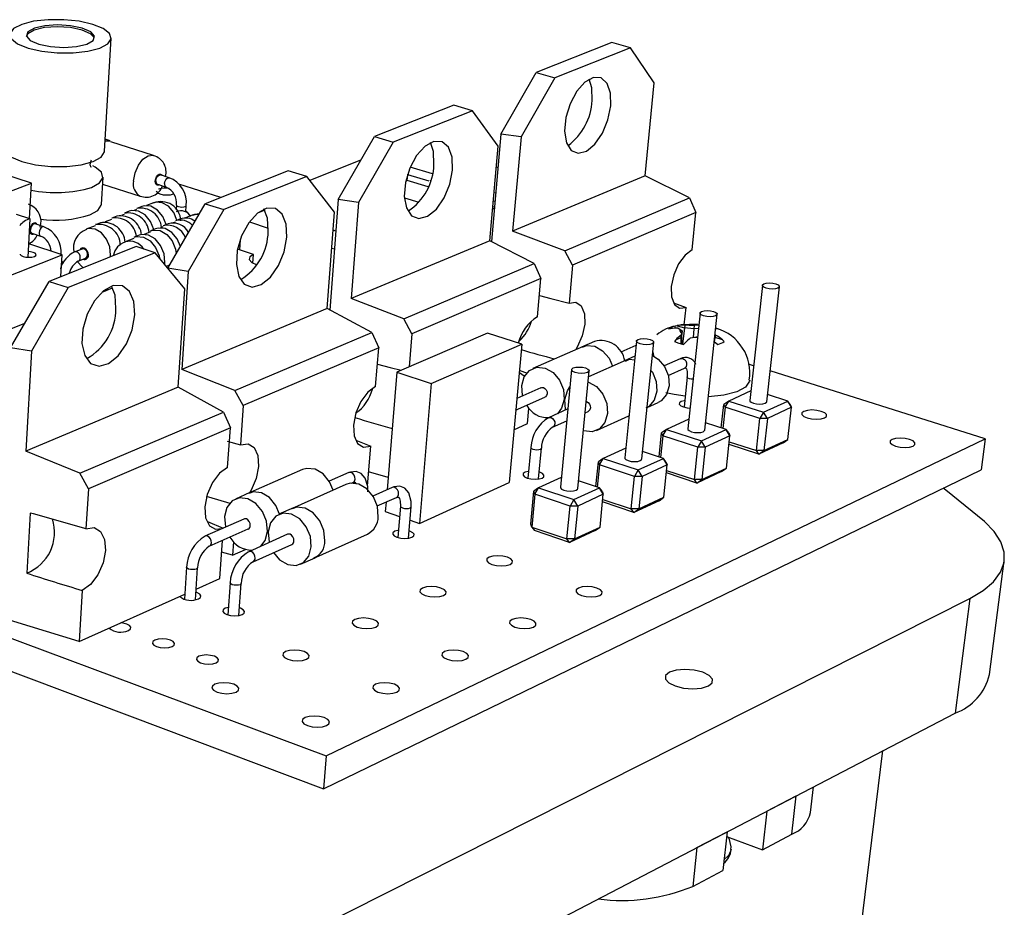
# Model space of a CAD drawing. Extents: x 0 to 195, y 0 to 150.
# Tile 6 of 6: x 159 to 191, y 119 to 148. Entities that reach past the tile are written whole.
import ezdxf

# ---------------------------------------------------------------- set-up
doc = ezdxf.new("R2010")
doc.units = 0
doc.layers.get('0').update_dxf_attribs({"linetype": 'CONTINUOUS'})

msp = doc.modelspace()

# ---------------------------------------------------------------- linework, layer by layer
at = {"color": 7, "linetype": 'CONTINUOUS'}
for p, q in [((161.408, 143.614), (161.631, 147.347)), ((178.133, 147.2), (175.639, 146.212)), ((178.745, 147.025), (178.133, 147.2)), ((178.745, 147.025), (176.253, 146.033)), ((179.533, 145.873), (178.745, 147.025)), ((174.476, 144.185), (175.639, 146.212)), ((175.639, 146.212), (176.253, 146.033)), ((176.253, 146.033), (175.142, 144.096)), ((179.227, 142.806), (179.533, 145.873)), ((172.921, 145.135), (170.309, 144.101)), ((173.537, 144.952), (172.921, 145.135)), ((173.537, 144.952), (170.926, 143.913)), ((174.383, 143.789), (173.537, 144.952)), ((174.476, 144.185), (174.161, 140.639)), ((175.142, 144.096), (174.476, 144.185)), ((161.599, 143.961), (161.432, 144.013)), ((163.026, 143.48), (161.614, 143.923)), ((169.114, 142.024), (170.309, 144.101)), ((170.926, 143.913), (169.785, 141.929)), ((170.309, 144.101), (170.926, 143.913)), ((175.142, 144.096), (174.86, 140.982)), ((174.106, 140.667), (174.383, 143.789)), ((169.848, 143.319), (168.179, 142.653)), ((169.857, 143.316), (169.848, 143.319)), ((158.999, 142.567), (157.99, 142.891)), ((163.538, 142.744), (163.251, 142.834)), ((167.461, 142.973), (164.722, 141.888)), ((168.08, 142.78), (167.461, 142.973)), ((171.405, 142.841), (171.389, 142.835)), ((171.389, 142.655), (171.405, 142.841)), ((172.106, 142.625), (171.405, 142.841)), ((172.219, 142.872), (171.486, 143.097)), ((174.322, 143.102), (174.378, 143.078)), ((149.02, 138.735), (158.999, 142.567)), ((158.936, 141.395), (158.999, 142.567)), ((161.304, 141.862), (161.358, 142.767)), ((161.344, 142.529), (162.583, 142.134)), ((163.15, 142.528), (163.437, 142.437)), ((165.238, 142.092), (163.858, 142.528)), ((168.08, 142.78), (165.343, 141.691)), ((168.99, 141.607), (168.08, 142.78)), ((171.389, 142.655), (171.337, 142.634)), ((172.078, 142.443), (171.389, 142.655)), ((172.156, 142.647), (172.146, 142.643)), ((179.227, 142.806), (174.86, 140.982)), ((180.691, 142.08), (179.227, 142.806)), ((174.247, 142.25), (174.249, 142.251)), ((174.303, 142.235), (174.249, 142.251)), ((163.022, 141.915), (162.796, 141.826)), ((163.495, 139.762), (164.722, 141.888)), ((164.722, 141.888), (165.343, 141.691)), ((169.114, 142.024), (168.833, 138.381)), ((169.785, 141.929), (169.114, 142.024)), ((169.785, 141.929), (169.535, 138.757)), ((171.293, 142.079), (171.767, 141.933)), ((174.278, 141.959), (174.222, 141.976)), ((176.58, 140.337), (180.691, 142.08)), ((180.691, 142.08), (180.906, 141.596)), ((158.951, 141.391), (158.507, 141.535)), ((162.052, 141.533), (161.977, 141.504)), ((162.225, 141.636), (162.061, 141.572)), ((162.461, 141.694), (162.387, 141.665)), ((162.634, 141.797), (162.47, 141.733)), ((163.785, 141.838), (163.775, 141.687)), ((164.089, 141.608), (164.103, 141.824)), ((165.343, 141.691), (164.17, 139.657)), ((166.689, 141.671), (166.455, 141.577)), ((168.745, 138.427), (168.99, 141.607)), ((174.199, 141.718), (174.259, 141.743)), ((174.261, 141.772), (174.206, 141.789)), ((180.906, 141.596), (176.841, 139.862)), ((180.778, 140.362), (180.906, 141.596)), ((158.886, 140.124), (158.955, 141.384)), ((159.406, 141.129), (159.119, 141.223)), ((159.285, 141.114), (159.31, 141.225)), ((161.271, 141.261), (161.105, 141.196)), ((161.641, 141.372), (161.433, 141.29)), ((161.815, 141.475), (161.651, 141.411)), ((163.502, 141.225), (163.339, 141.16)), ((163.738, 141.284), (163.666, 141.255)), ((163.911, 141.387), (163.747, 141.322)), ((164.299, 141.506), (164.074, 141.417)), ((166.182, 141.285), (166.807, 141.086)), ((159.014, 140.913), (159.302, 140.819)), ((161.096, 141.158), (160.806, 141.044)), ((162.919, 140.958), (162.712, 140.876)), ((163.093, 141.062), (162.929, 140.997)), ((163.33, 141.121), (163.256, 141.092)), ((169.034, 140.984), (168.944, 141.012)), ((176.58, 140.337), (174.86, 140.982)), ((160.01, 140.204), (158.91, 140.565)), ((162.375, 140.742), (162.085, 140.627)), ((162.549, 140.846), (162.384, 140.781)), ((165.88, 140.699), (165.857, 140.366)), ((174.106, 140.667), (169.535, 138.757)), ((175.577, 139.912), (174.106, 140.667)), ((162.453, 140.471), (159.58, 139.327)), ((163.078, 140.269), (160.206, 139.12)), ((160.668, 140.393), (160.427, 140.297)), ((163.078, 140.269), (162.453, 140.471)), ((164.053, 139.085), (163.078, 140.269)), ((166.322, 140.217), (165.794, 140.386)), ((168.899, 140.422), (168.988, 140.394)), ((176.841, 139.862), (176.58, 140.337)), ((150.079, 136.278), (160.01, 140.204)), ((159.969, 139.482), (160.01, 140.204)), ((160.542, 139.992), (160.783, 140.087)), ((166.302, 139.929), (166.322, 140.217)), ((171.272, 138.088), (175.577, 139.912)), ((175.577, 139.912), (175.797, 139.417)), ((163.443, 139.825), (163.559, 139.872)), ((164.17, 139.657), (163.498, 139.758)), ((164.17, 139.657), (163.955, 136.426)), ((176.841, 139.862), (176.722, 138.611)), ((158.313, 137.138), (159.58, 139.327)), ((159.58, 139.327), (160.206, 139.12)), ((175.797, 139.417), (171.54, 137.602)), ((175.68, 138.161), (175.797, 139.417)), ((160.206, 139.12), (158.997, 137.028)), ((161.326, 138.973), (161.669, 139.111)), ((163.838, 135.839), (164.053, 139.085)), ((183.097, 139.195), (182.681, 135.404)), ((183.237, 135.359), (183.658, 139.152)), ((171.272, 138.088), (169.535, 138.757)), ((180.17, 138.621), (180.581, 138.467)), ((168.745, 138.427), (163.955, 136.426)), ((170.221, 137.643), (168.745, 138.427)), ((180.522, 137.899), (180.581, 138.467)), ((181.04, 138.286), (180.638, 134.467)), ((171.54, 137.602), (171.272, 138.088)), ((181.199, 134.424), (181.606, 138.244)), ((130.525, 137.941), (168.71, 123.687)), ((156.478, 137.021), (158.782, 137.949)), ((165.709, 135.73), (170.221, 137.643)), ((170.221, 137.643), (170.446, 137.136)), ((180.006, 137.758), (180.067, 137.769)), ((180.288, 137.866), (180.222, 137.854)), ((180.234, 137.782), (180.222, 137.854)), ((180.272, 137.864), (180.223, 137.854)), ((180.288, 137.866), (180.526, 137.791)), ((180.315, 137.78), (180.376, 137.746)), ((180.376, 137.746), (180.449, 137.696)), ((180.432, 137.624), (180.449, 137.696)), ((180.449, 137.696), (180.437, 137.583)), ((180.526, 137.791), (180.467, 137.258)), ((180.535, 137.877), (180.526, 137.791)), ((180.84, 137.762), (180.526, 137.791)), ((180.678, 137.88), (180.535, 137.877)), ((180.678, 137.88), (180.852, 137.874)), ((180.84, 137.762), (180.817, 137.481)), ((180.852, 137.874), (180.84, 137.762)), ((180.986, 137.777), (180.84, 137.762)), ((180.997, 137.879), (180.852, 137.874)), ((181.556, 137.778), (181.606, 137.769)), ((181.642, 137.758), (181.558, 137.789)), ((181.606, 137.769), (181.642, 137.758)), ((174.029, 137.617), (171.043, 136.33)), ((171.54, 137.602), (171.448, 136.505)), ((175.162, 137.252), (174.029, 137.617)), ((177.565, 137.349), (177.13, 137.158)), ((178.944, 137.36), (178.557, 133.513)), ((179.123, 133.471), (179.515, 137.319)), ((180.238, 137.397), (180.194, 137.346)), ((180.238, 137.397), (180.408, 137.472)), ((180.437, 137.583), (180.408, 137.472)), ((180.417, 137.559), (180.408, 137.472)), ((180.408, 137.472), (180.411, 137.273)), ((180.432, 137.624), (180.417, 137.559)), ((180.444, 137.265), (180.437, 137.583)), ((180.728, 137.461), (180.859, 137.49)), ((180.859, 137.49), (180.958, 137.506)), ((181.51, 137.34), (181.562, 137.299)), ((181.513, 137.338), (181.541, 137.472)), ((181.541, 137.472), (181.525, 137.486)), ((181.551, 137.559), (181.535, 137.576)), ((181.551, 137.559), (181.541, 137.472)), ((181.782, 137.397), (181.541, 137.472)), ((181.838, 137.346), (181.782, 137.397)), ((158.997, 137.028), (158.313, 137.138)), ((158.997, 137.028), (158.815, 133.73)), ((170.446, 137.136), (165.984, 135.233)), ((170.342, 135.857), (170.446, 137.136)), ((172.18, 135.956), (175.162, 137.252)), ((175.162, 137.252), (174.743, 132.691)), ((177.19, 137.185), (175.527, 136.455)), ((178.928, 137.208), (178.434, 136.99)), ((179.532, 136.836), (179.486, 137.034)), ((180.5, 137.249), (180.549, 137.299)), ((181.562, 137.299), (181.622, 137.249)), ((130.536, 136.952), (168.623, 122.591)), ((178.607, 136.729), (177.364, 136.178)), ((178.893, 136.856), (178.547, 136.702)), ((180.39, 136.777), (179.858, 136.539)), ((165.709, 135.73), (163.955, 136.426)), ((175.083, 136.396), (175.341, 136.295)), ((176.808, 136.416), (176.436, 132.541)), ((177.007, 132.5), (177.384, 136.376)), ((179.993, 136.227), (180.525, 136.465)), ((182.806, 136.544), (182.636, 136.598)), ((190.44, 134.133), (183.35, 136.372)), ((171.043, 136.33), (170.722, 132.455)), ((171.043, 136.33), (172.18, 135.956)), ((180.617, 136.176), (180.512, 135.181)), ((163.838, 135.839), (158.815, 133.73)), ((165.326, 135.019), (163.838, 135.839)), ((165.984, 135.233), (165.709, 135.73)), ((172.18, 135.956), (171.787, 131.349)), ((175.794, 135.822), (174.998, 135.47)), ((182.715, 135.715), (181.985, 135.382)), ((174.962, 135.078), (175.928, 135.507)), ((181.985, 135.382), (181.825, 135.267)), ((181.867, 135.175), (181.985, 135.382)), ((181.985, 135.382), (183.134, 135.013)), ((183.134, 135.013), (183.934, 135.382)), ((183.934, 135.382), (183.264, 135.595)), ((184.059, 135.175), (183.934, 135.382)), ((184.014, 135.267), (183.934, 135.382)), ((165.984, 135.233), (165.892, 133.936)), ((175.352, 134.638), (175.399, 135.14)), ((176.683, 135.12), (176.043, 134.833)), ((177.249, 134.995), (177.354, 135.042)), ((179.295, 135.164), (179.658, 135.328)), ((181.742, 134.497), (181.825, 135.267)), ((181.867, 135.175), (181.792, 134.481)), ((181.867, 135.175), (181.825, 135.267)), ((183.017, 134.806), (181.867, 135.175)), ((184.059, 135.175), (183.26, 134.806)), ((183.939, 134.118), (184.059, 135.175)), ((184.014, 135.267), (184.059, 135.175)), ((160.593, 133.003), (165.326, 135.019)), ((165.326, 135.019), (165.556, 134.498)), ((176.18, 134.515), (176.645, 134.724)), ((177.631, 134.411), (178.695, 134.892)), ((180.671, 134.782), (179.935, 134.446)), ((182.899, 133.746), (183.017, 134.806)), ((183.134, 135.013), (183.017, 134.806)), ((183.26, 134.806), (183.017, 134.806)), ((183.26, 134.806), (183.134, 135.013)), ((183.26, 134.806), (183.142, 133.746)), ((165.556, 134.498), (160.877, 132.492)), ((165.464, 133.194), (165.556, 134.498)), ((174.903, 134.437), (175.352, 134.638)), ((179.935, 134.446), (179.775, 134.33)), ((179.816, 134.237), (179.935, 134.446)), ((179.935, 134.446), (181.088, 134.07)), ((181.088, 134.07), (181.902, 134.446)), ((181.902, 134.446), (181.225, 134.665)), ((182.028, 134.237), (181.902, 134.446)), ((181.985, 134.33), (181.902, 134.446)), ((168.71, 123.687), (190.44, 134.133)), ((169.695, 134.093), (170.182, 133.893)), ((179.694, 133.538), (179.775, 134.33)), ((179.816, 134.237), (179.742, 133.522)), ((179.816, 134.237), (179.775, 134.33)), ((180.969, 133.861), (179.816, 134.237)), ((181.088, 134.07), (180.969, 133.861)), ((181.214, 133.861), (181.088, 134.07)), ((182.028, 134.237), (181.214, 133.861)), ((181.913, 133.172), (182.028, 134.237)), ((181.985, 134.33), (182.028, 134.237)), ((183.142, 133.746), (183.939, 134.118)), ((183.778, 134.004), (183.939, 134.118)), ((190.44, 134.133), (190.31, 133.115)), ((165.454, 134.059), (165.892, 133.936)), ((170.077, 132.589), (170.182, 133.893)), ((175.461, 133.853), (175.366, 132.837)), ((175.715, 132.812), (175.811, 133.829)), ((178.589, 133.831), (177.847, 133.492)), ((180.855, 132.793), (180.969, 133.861)), ((181.214, 133.861), (180.969, 133.861)), ((181.214, 133.861), (181.1, 132.793)), ((182.981, 133.632), (181.997, 133.952)), ((182.006, 134.036), (182.899, 133.746)), ((183.142, 133.746), (182.899, 133.746)), ((182.981, 133.632), (182.899, 133.746)), ((183.778, 134.004), (182.981, 133.632)), ((182.981, 133.632), (183.142, 133.746)), ((160.593, 133.003), (158.815, 133.73)), ((177.847, 133.492), (177.688, 133.377)), ((177.727, 133.282), (177.847, 133.492)), ((177.847, 133.492), (179.003, 133.11)), ((179.003, 133.11), (179.832, 133.492)), ((179.832, 133.492), (179.148, 133.717)), ((179.96, 133.282), (179.832, 133.492)), ((179.918, 133.377), (179.832, 133.492)), ((167.937, 133.124), (166.134, 132.332)), ((168.623, 122.591), (190.31, 133.115)), ((177.607, 132.559), (177.688, 133.377)), ((177.727, 133.282), (177.654, 132.544)), ((177.727, 133.282), (177.688, 133.377)), ((178.882, 132.899), (177.727, 133.282)), ((179.003, 133.11), (178.882, 132.899)), ((179.13, 132.899), (179.003, 133.11)), ((179.96, 133.282), (179.13, 132.899)), ((179.848, 132.209), (179.96, 133.282)), ((179.918, 133.377), (179.96, 133.282)), ((179.94, 133.095), (180.855, 132.793)), ((181.1, 132.793), (181.913, 133.172)), ((181.752, 133.059), (181.913, 133.172)), ((160.877, 132.492), (160.593, 133.003)), ((169.457, 133.02), (168.817, 132.737)), ((170.756, 132.861), (170.113, 133.042)), ((176.467, 132.862), (175.719, 132.521)), ((178.773, 131.823), (178.882, 132.899)), ((179.13, 132.899), (178.882, 132.899)), ((179.13, 132.899), (179.021, 131.823)), ((180.94, 132.679), (179.932, 133.012)), ((181.1, 132.793), (180.855, 132.793)), ((180.94, 132.679), (180.855, 132.793)), ((181.752, 133.059), (180.94, 132.679)), ((180.94, 132.679), (181.1, 132.793)), ((160.877, 132.492), (160.797, 131.168)), ((169.368, 132.63), (167.567, 131.831)), ((169.546, 132.673), (169.597, 132.696)), ((170.891, 132.53), (170.257, 132.247)), ((171.787, 131.349), (174.743, 132.691)), ((175.719, 132.521), (175.56, 132.405)), ((175.598, 132.308), (175.719, 132.521)), ((175.719, 132.521), (176.878, 132.131)), ((176.878, 132.131), (177.723, 132.521)), ((177.723, 132.521), (177.031, 132.752)), ((177.852, 132.308), (177.723, 132.521)), ((177.812, 132.405), (177.723, 132.521)), ((166.2, 132.361), (165.721, 132.15)), ((170.399, 131.921), (171.032, 132.205)), ((175.459, 131.325), (175.56, 132.405)), ((175.598, 132.308), (175.496, 131.228)), ((175.598, 132.308), (175.56, 132.405)), ((176.756, 131.918), (175.598, 132.308)), ((176.878, 132.131), (176.756, 131.918)), ((177.007, 131.918), (176.878, 132.131)), ((177.852, 132.308), (177.007, 131.918)), ((177.745, 131.228), (177.852, 132.308)), ((177.812, 132.405), (177.852, 132.308)), ((177.835, 132.138), (178.773, 131.823)), ((179.021, 131.823), (179.848, 132.209)), ((179.688, 132.095), (179.848, 132.209)), ((167.634, 131.86), (167.154, 131.647)), ((170.689, 132.051), (170.663, 131.736)), ((171.161, 131.916), (171.074, 130.882)), ((171.161, 131.916), (171.161, 131.914)), ((171.429, 130.859), (171.516, 131.893)), ((176.652, 130.835), (176.756, 131.918)), ((177.007, 131.918), (176.756, 131.918)), ((177.007, 131.918), (176.901, 130.835)), ((178.86, 131.709), (177.827, 132.055)), ((179.021, 131.823), (178.773, 131.823)), ((178.86, 131.709), (178.773, 131.823)), ((179.688, 132.095), (178.86, 131.709)), ((178.86, 131.709), (179.021, 131.823)), ((158.952, 131.689), (158.842, 129.709)), ((166, 131.491), (164.72, 130.925)), ((170.663, 131.736), (171.132, 131.574)), ((164.862, 130.595), (166.142, 131.163)), ((171.479, 131.455), (171.787, 131.349)), ((175.496, 131.228), (175.459, 131.325)), ((175.496, 131.228), (176.652, 130.835)), ((175.496, 131.228), (175.587, 131.114)), ((176.901, 130.835), (177.745, 131.228)), ((177.584, 131.114), (177.745, 131.228)), ((167.439, 130.987), (166.16, 130.415)), ((168.285, 130.186), (170.079, 130.997)), ((176.741, 130.72), (175.587, 131.114)), ((176.901, 130.835), (176.652, 130.835)), ((176.741, 130.72), (176.652, 130.835)), ((177.584, 131.114), (176.741, 130.72)), ((176.741, 130.72), (176.901, 130.835)), ((165.207, 129.535), (165.295, 130.787)), ((165.664, 130.739), (165.632, 130.297)), ((166.304, 130.084), (167.582, 130.657)), ((165.632, 130.297), (165.268, 130.404)), ((165.632, 130.297), (166.055, 130.486)), ((167.873, 130), (168.351, 130.216)), ((164.112, 129.903), (164.041, 128.85)), ((164.402, 128.831), (164.474, 129.883)), ((190.582, 126.367), (191.071, 130.112)), ((164.426, 129.184), (165.207, 129.535)), ((165.55, 129.388), (165.475, 128.331)), ((165.838, 128.311), (165.914, 129.368)), ((160.676, 129.135), (160.575, 127.455)), ((160.575, 127.455), (164.052, 129.016)), ((164.809, 116.201), (189.934, 128.873)), ((189.934, 128.873), (189.449, 125.095)), ((160.575, 127.455), (157.841, 128.29)), ((164.515, 112.106), (189.449, 125.095)), ((168.71, 123.687), (168.623, 122.591)), ((185.907, 114.407), (187.07, 123.856)), ((184.683, 121.811), (184.784, 122.665)), ((183.24, 121.861), (184.212, 122.367)), ((184.064, 121.1), (184.212, 122.367)), ((183.24, 121.861), (183.095, 120.59)), ((180.938, 120.661), (181.93, 121.178)), ((181.93, 121.178), (181.788, 119.902)), ((183.095, 120.59), (184.064, 121.1)), ((181.913, 121.022), (183.095, 120.59)), ((180.938, 120.661), (180.798, 119.381)), ((180.798, 119.381), (181.788, 119.902))]:
    msp.add_line(p, q, dxfattribs=at)
at = {"color": 7, "linetype": 'CONTINUOUS', "flags": 128}
for points in [[(161.25, 147.02), (161.516, 147.161), (161.628, 147.326), (161.576, 147.499), (161.367, 147.662), (161.021, 147.801), (160.572, 147.901), (160.065, 147.954), (159.547, 147.954), (159.069, 147.901), (158.677, 147.801), (158.409, 147.662), (158.292, 147.499), (158.337, 147.326), (158.541, 147.161), (158.886, 147.02), (159.337, 146.918), (159.85, 146.864), (160.374, 146.864), (160.857, 146.918), (161.25, 147.02)], [(161.069, 147.368), (160.948, 147.493), (160.671, 147.613), (160.286, 147.693), (159.851, 147.721), (159.432, 147.693), (159.091, 147.613), (158.882, 147.493), (158.83, 147.39)], [(160.827, 147.149), (161.035, 147.27), (161.078, 147.412), (160.952, 147.554), (160.674, 147.674), (160.289, 147.754), (159.854, 147.782), (159.435, 147.754), (159.095, 147.674), (158.885, 147.554), (158.838, 147.412), (158.961, 147.27), (159.238, 147.149), (159.624, 147.068), (160.063, 147.039), (160.485, 147.068), (160.827, 147.149)], [(178.096, 145.109), (178.088, 145.528), (177.979, 145.85), (177.783, 146.032), (177.527, 146.048), (177.245, 145.895), (176.976, 145.594), (176.756, 145.185), (176.615, 144.725), (176.573, 144.276), (176.635, 143.899), (176.792, 143.646), (177.023, 143.549), (177.295, 143.622), (177.574, 143.853), (177.821, 144.212), (178.003, 144.65), (178.096, 145.109)], [(177.486, 145.288), (177.478, 145.706), (177.389, 145.989)], [(161.433, 143.957), (161.585, 143.965), (161.599, 143.961)], [(172.881, 142.995), (172.867, 143.421), (172.747, 143.748), (172.538, 143.93), (172.268, 143.943), (171.974, 143.784), (171.694, 143.475), (171.469, 143.056), (171.327, 142.586), (171.29, 142.129), (171.361, 141.747), (171.53, 141.491), (171.774, 141.396), (172.061, 141.473), (172.35, 141.711), (172.605, 142.079), (172.79, 142.527), (172.881, 142.995)], [(172.268, 143.182), (172.253, 143.608), (172.152, 143.902)], [(158.094, 143.741), (158.142, 143.593), (158.345, 143.422), (158.686, 143.277), (159.133, 143.171), (159.642, 143.115), (160.161, 143.115), (160.64, 143.171), (161.031, 143.277)], [(161.031, 143.277), (161.294, 143.422), (161.406, 143.593), (161.408, 143.614)], [(160.964, 143.08), (160.968, 143.076), (160.938, 143.164), (160.964, 143.31), (160.983, 143.338)], [(160.981, 142.427), (161.244, 142.573), (161.355, 142.745), (161.305, 142.924), (161.098, 143.095), (161.019, 143.136)], [(163.101, 142.642), (163.112, 142.703), (163.137, 142.76), (163.171, 142.806), (163.21, 142.832), (163.248, 142.835), (163.251, 142.834)], [(163.115, 142.301), (163.117, 142.287), (163.154, 142.245), (163.232, 142.209), (163.342, 142.185), (163.464, 142.177), (163.582, 142.185), (163.677, 142.209), (163.686, 142.213)], [(160.927, 141.519), (161.19, 141.667), (161.301, 141.84), (161.304, 141.862)], [(163.035, 141.039), (162.925, 141.304), (162.746, 141.517), (162.528, 141.641), (162.304, 141.659), (162.225, 141.636)], [(163.443, 141.201), (163.333, 141.465), (163.155, 141.678), (162.937, 141.802), (162.712, 141.819), (162.634, 141.797)], [(164.151, 141.58), (164.15, 141.59), (164.123, 141.62), (164.091, 141.637)], [(164.523, 141.543), (164.464, 141.547), (164.304, 141.499)], [(167.419, 140.781), (167.397, 141.214), (167.265, 141.545), (167.043, 141.728), (166.758, 141.738), (166.449, 141.573), (166.16, 141.254), (165.928, 140.826), (165.786, 140.346), (165.754, 139.88), (165.834, 139.492), (166.017, 139.233), (166.276, 139.139), (166.577, 139.221), (166.879, 139.468), (167.141, 139.845), (167.33, 140.303), (167.419, 140.781)], [(166.802, 140.977), (166.779, 141.41), (166.664, 141.715)], [(159.119, 141.223), (159.114, 141.224), (159.075, 141.22), (159.035, 141.193), (158.999, 141.147), (158.974, 141.089), (158.963, 141.027)], [(162.929, 140.997), (163.011, 141.02), (163.237, 141.003), (163.457, 140.877), (163.637, 140.662), (163.749, 140.391), (163.774, 140.245)], [(163.908, 140.477), (163.801, 140.727), (163.622, 140.942), (163.402, 141.068), (163.175, 141.086), (163.093, 141.062)], [(162.384, 140.781), (162.466, 140.804), (162.693, 140.786), (162.913, 140.66), (163.093, 140.444), (163.205, 140.173), (163.221, 140.094)], [(163.392, 139.9), (163.397, 139.953), (163.37, 140.239), (163.258, 140.51), (163.078, 140.725), (162.858, 140.852), (162.631, 140.87), (162.549, 140.846)], [(158.627, 140.227), (158.628, 140.217), (158.657, 140.181), (158.722, 140.151), (158.812, 140.13), (158.914, 140.123), (159.013, 140.13), (159.094, 140.151)], [(159.094, 140.151), (159.143, 140.181), (159.154, 140.217), (159.125, 140.253), (159.06, 140.284), (158.97, 140.304), (158.896, 140.311)], [(160.783, 140.087), (160.808, 140.102), (160.838, 140.143), (160.851, 140.199), (160.845, 140.261), (160.82, 140.32), (160.782, 140.366), (160.734, 140.394), (160.685, 140.398), (160.668, 140.393)], [(180.778, 140.362), (180.545, 140.192), (180.332, 139.903), (180.172, 139.539), (180.09, 139.156), (180.098, 138.812), (180.194, 138.561), (180.363, 138.44), (180.581, 138.467)], [(159.993, 139.906), (160.02, 139.926), (160.029, 139.957), (160.003, 139.988), (159.998, 139.992)], [(160.506, 139.98), (160.681, 139.79), (160.708, 139.777)], [(166.322, 140.217), (166.202, 140.138), (166.18, 140.046), (166.262, 139.953), (166.406, 139.883)], [(183.538, 139.245), (183.614, 139.212), (183.654, 139.174), (183.652, 139.135), (183.608, 139.103), (183.53, 139.081), (183.427, 139.074), (183.318, 139.081), (183.217, 139.103), (183.141, 139.135), (183.101, 139.174), (183.103, 139.212), (183.147, 139.245), (183.225, 139.266), (183.327, 139.274), (183.437, 139.266), (183.538, 139.245)], [(162.408, 138.22), (162.379, 138.662), (162.236, 138.997), (161.999, 139.181), (161.698, 139.187), (161.375, 139.014), (161.074, 138.685), (160.836, 138.245), (160.693, 137.753), (160.665, 137.278), (160.755, 136.883), (160.951, 136.622), (161.226, 136.53), (161.542, 136.618), (161.857, 136.873), (162.128, 137.262), (162.321, 137.732), (162.408, 138.22)], [(161.493, 139.04), (161.495, 139.059), (161.503, 139.084)], [(161.786, 138.427), (161.756, 138.868), (161.635, 139.17)], [(175.745, 138.861), (176.119, 138.767), (176.722, 138.611)], [(176.722, 138.611), (176.949, 138.639), (177.126, 138.515), (177.227, 138.26), (177.238, 137.913), (177.157, 137.526), (176.995, 137.158), (176.947, 137.078)], [(181.486, 138.337), (181.562, 138.304), (181.602, 138.265), (181.599, 138.226), (181.554, 138.193), (181.474, 138.171), (181.371, 138.163), (181.26, 138.171), (181.159, 138.193), (181.083, 138.226), (181.043, 138.265), (181.046, 138.304), (181.091, 138.337), (181.171, 138.36), (181.274, 138.367), (181.385, 138.36), (181.486, 138.337)], [(180.958, 137.916), (180.419, 137.895), (180.272, 137.864)], [(179.395, 137.413), (179.472, 137.379), (179.511, 137.339), (179.508, 137.3), (179.462, 137.266), (179.38, 137.243), (179.276, 137.235), (179.164, 137.243), (179.063, 137.266), (178.986, 137.3), (178.947, 137.339), (178.951, 137.379), (178.997, 137.413), (179.078, 137.435), (179.183, 137.443), (179.294, 137.435), (179.395, 137.413)], [(180.194, 137.346), (180.337, 137.293), (180.5, 137.249)], [(179.47, 136.884), (179.661, 136.764), (179.872, 136.517), (179.998, 136.208), (180.02, 135.884), (179.935, 135.595), (179.755, 135.384), (179.658, 135.328)], [(170.402, 136.602), (170.825, 136.491), (171.192, 136.394)], [(175.078, 136.341), (175.092, 136.323), (175.246, 136.209)], [(175.165, 135.891), (175.246, 136.181), (175.421, 136.393), (175.663, 136.494), (175.936, 136.469), (176.198, 136.321), (176.409, 136.073), (176.536, 135.762), (176.56, 135.436), (176.478, 135.146), (176.338, 134.965)], [(177.265, 136.471), (177.341, 136.436), (177.38, 136.396), (177.376, 136.355), (177.329, 136.321), (177.246, 136.298), (177.14, 136.29), (177.028, 136.298), (176.926, 136.321), (176.85, 136.355), (176.811, 136.396), (176.816, 136.436), (176.863, 136.471), (176.946, 136.494), (177.051, 136.502), (177.163, 136.494), (177.265, 136.471)], [(180.525, 136.465), (180.555, 136.474), (180.564, 136.472), (180.589, 136.439), (180.614, 136.354), (180.62, 136.219), (180.617, 136.176)], [(177.348, 136.013), (177.364, 136.008), (177.628, 135.859), (177.841, 135.609), (177.968, 135.297), (177.991, 134.97), (177.907, 134.679), (177.728, 134.468), (177.482, 134.368), (177.207, 134.396), (177.192, 134.401)], [(182.68, 136.067), (182.674, 136.035), (182.541, 135.843), (182.251, 135.684), (181.828, 135.572), (181.316, 135.517)], [(170.342, 135.857), (170.089, 135.675), (169.862, 135.371), (169.696, 134.99), (169.616, 134.591), (169.635, 134.237), (169.75, 133.98), (169.942, 133.859), (170.182, 133.893)], [(175.192, 135.556), (175.189, 135.567), (175.165, 135.891)], [(175.794, 135.822), (175.821, 135.83), (175.876, 135.825), (175.928, 135.795), (175.97, 135.746), (175.996, 135.684), (176, 135.619), (175.984, 135.561), (175.949, 135.519), (175.928, 135.507)], [(176.583, 135.429), (176.666, 135.72), (176.753, 135.849)], [(176.611, 135.087), (176.607, 135.104), (176.583, 135.429)], [(177.285, 135.366), (177.301, 135.361), (177.354, 135.332), (177.396, 135.282), (177.422, 135.219), (177.426, 135.154), (177.41, 135.096), (177.374, 135.054), (177.354, 135.042)], [(180.55, 135.542), (180.184, 135.595), (179.909, 135.654)], [(180.535, 135.396), (180.513, 135.393), (180.416, 135.366), (180.361, 135.324), (180.357, 135.276), (180.405, 135.227), (180.497, 135.186), (180.619, 135.158), (180.71, 135.149)], [(182.681, 135.404), (182.685, 135.382), (182.724, 135.342), (182.8, 135.308), (182.899, 135.286), (183.008, 135.278), (183.109, 135.286), (183.188, 135.308), (183.231, 135.342), (183.237, 135.359)], [(185.147, 134.824), (185.21, 134.874), (185.212, 134.933), (185.152, 134.991), (185.039, 135.041), (184.891, 135.074), (184.73, 135.086), (184.58, 135.074), (184.465, 135.041), (184.401, 134.991), (184.399, 134.933), (184.459, 134.874), (184.571, 134.824), (184.72, 134.791), (184.881, 134.779), (185.031, 134.791), (185.147, 134.824)], [(180.638, 134.467), (180.642, 134.446), (180.681, 134.405), (180.756, 134.371), (180.856, 134.348), (180.966, 134.34), (181.068, 134.348), (181.148, 134.371), (181.192, 134.405), (181.199, 134.424)], [(188.065, 133.893), (188.127, 133.944), (188.127, 134.004), (188.065, 134.064), (187.95, 134.115), (187.799, 134.149), (187.637, 134.16), (187.486, 134.149), (187.37, 134.115), (187.308, 134.064), (187.307, 134.004), (187.369, 133.944), (187.484, 133.893), (187.635, 133.859), (187.798, 133.847), (187.949, 133.859), (188.065, 133.893)], [(165.892, 133.936), (166.142, 133.97), (166.343, 133.848), (166.464, 133.587), (166.487, 133.228), (166.409, 132.826), (166.242, 132.441), (166.19, 132.357)], [(178.557, 133.513), (178.56, 133.492), (178.599, 133.451), (178.674, 133.416), (178.775, 133.393), (178.885, 133.385), (178.989, 133.393), (179.07, 133.416), (179.115, 133.451), (179.123, 133.471)], [(165.464, 133.194), (165.2, 133.005), (164.965, 132.691), (164.795, 132.3), (164.717, 131.893), (164.742, 131.532), (164.866, 131.272), (165.071, 131.152), (165.282, 131.174)], [(168.948, 132.443), (168.828, 132.719), (168.613, 132.977), (168.348, 133.133), (168.073, 133.162), (167.937, 133.124)], [(170.084, 132.385), (170.084, 132.563), (170.006, 132.841), (169.873, 132.993), (169.702, 133.06), (169.513, 133.041), (169.457, 133.02)], [(175.387, 133.064), (175.371, 133.061), (175.27, 133.032), (175.212, 132.989), (175.206, 132.938), (175.252, 132.887), (175.344, 132.844), (175.467, 132.815), (175.604, 132.805), (175.732, 132.815), (175.833, 132.844)], [(175.833, 132.844), (175.89, 132.887), (175.896, 132.938), (175.85, 132.989), (175.758, 133.032), (175.736, 133.039)], [(170.432, 131.566), (170.404, 131.902), (170.271, 132.224), (170.054, 132.483), (169.787, 132.64), (169.51, 132.67), (169.368, 132.63)], [(169.597, 132.696), (169.638, 132.708), (169.663, 132.703), (169.697, 132.661), (169.7, 132.651)], [(171.516, 131.893), (171.517, 132.072), (171.44, 132.351), (171.308, 132.504), (171.138, 132.57), (170.95, 132.552), (170.891, 132.53)], [(176.436, 132.541), (176.439, 132.521), (176.477, 132.479), (176.553, 132.443), (176.654, 132.42), (176.765, 132.411), (176.87, 132.42), (176.952, 132.443), (176.999, 132.479), (177.007, 132.5)], [(190.417, 131.408), (189.148, 132.442), (189.06, 132.508)], [(165.545, 132.003), (165.14, 132.122), (164.775, 132.231)], [(166.777, 131.079), (166.747, 131.416), (166.613, 131.74), (166.397, 132), (166.131, 132.158), (165.857, 132.188), (165.615, 132.088), (165.444, 131.872), (165.368, 131.574), (165.399, 131.238), (165.402, 131.227)], [(171.032, 132.205), (171.073, 132.217), (171.095, 132.213), (171.128, 132.172), (171.156, 132.079), (171.161, 131.916)], [(166.212, 131.277), (166.206, 131.345), (166.179, 131.409), (166.136, 131.461), (166.083, 131.493), (166.028, 131.499), (166, 131.491)], [(168.224, 130.571), (168.194, 130.91), (168.06, 131.235), (167.842, 131.497), (167.573, 131.656), (167.296, 131.687), (167.052, 131.587), (166.878, 131.37), (166.801, 131.071), (166.831, 130.734), (166.837, 130.713)], [(160.797, 131.168), (161.061, 131.207), (161.275, 131.085), (161.407, 130.821), (161.436, 130.456), (161.359, 130.044), (161.188, 129.649), (160.948, 129.33), (160.676, 129.135)], [(164.788, 131.42), (164.805, 131.413), (165.323, 131.19)], [(189.934, 128.873), (190.378, 129.137), (190.717, 129.426), (190.946, 129.737), (191.064, 130.062), (191.067, 130.398), (190.959, 130.738), (190.74, 131.076), (190.417, 131.408)], [(166.563, 130.595), (166.7, 130.78), (166.777, 131.079)], [(167.653, 130.772), (167.647, 130.839), (167.62, 130.904), (167.577, 130.957), (167.523, 130.988), (167.468, 130.995), (167.439, 130.987)], [(171.094, 131.118), (171.083, 131.116), (170.979, 131.086), (170.918, 131.041), (170.909, 130.989), (170.954, 130.936), (171.046, 130.891), (171.171, 130.861), (171.309, 130.85), (171.44, 130.861), (171.544, 130.891)], [(171.544, 130.891), (171.605, 130.936), (171.613, 130.989), (171.568, 131.041), (171.476, 131.086), (171.449, 131.095)], [(166.98, 130.387), (167.181, 130.15), (167.448, 129.991), (167.724, 129.958), (167.969, 130.057), (168.145, 130.272), (168.224, 130.571)], [(174.778, 129.994), (174.85, 130.049), (174.858, 130.113), (174.802, 130.178), (174.689, 130.232), (174.537, 130.269), (174.37, 130.282), (174.212, 130.269), (174.088, 130.232), (174.015, 130.178), (174.007, 130.113), (174.063, 130.049), (174.175, 129.994), (174.327, 129.957), (174.495, 129.944), (174.654, 129.957), (174.778, 129.994)], [(172.585, 128.972), (172.658, 129.028), (172.668, 129.094), (172.612, 129.159), (172.499, 129.215), (172.347, 129.252), (172.178, 129.265), (172.019, 129.252), (171.892, 129.215), (171.818, 129.159), (171.808, 129.094), (171.864, 129.028), (171.976, 128.972), (172.129, 128.935), (172.298, 128.921), (172.458, 128.935), (172.585, 128.972)], [(177.737, 128.972), (177.808, 129.028), (177.814, 129.094), (177.755, 129.159), (177.64, 129.215), (177.486, 129.252), (177.317, 129.265), (177.157, 129.252), (177.033, 129.215), (176.962, 129.159), (176.955, 129.094), (177.013, 129.028), (177.128, 128.972), (177.283, 128.935), (177.453, 128.921), (177.612, 128.935), (177.737, 128.972)], [(164.511, 128.862), (164.576, 128.909), (164.588, 128.964), (164.546, 129.019), (164.456, 129.065), (164.419, 129.077)], [(165.493, 128.58), (165.49, 128.579), (165.382, 128.548), (165.317, 128.501), (165.305, 128.445), (165.348, 128.39), (165.439, 128.343), (165.565, 128.311), (165.707, 128.3), (165.842, 128.311), (165.95, 128.343)], [(165.95, 128.343), (166.014, 128.39), (166.026, 128.445), (165.982, 128.501), (165.891, 128.548), (165.856, 128.559)], [(170.348, 127.93), (170.424, 127.987), (170.435, 128.054), (170.38, 128.121), (170.268, 128.178), (170.115, 128.216), (169.944, 128.229), (169.783, 128.216), (169.655, 128.178), (169.579, 128.121), (169.567, 128.054), (169.622, 127.987), (169.734, 127.93), (169.887, 127.892), (170.058, 127.879), (170.22, 127.892), (170.348, 127.93)], [(175.551, 127.93), (175.624, 127.987), (175.631, 128.054), (175.573, 128.121), (175.458, 128.178), (175.303, 128.216), (175.132, 128.229), (174.971, 128.216), (174.845, 128.178), (174.772, 128.121), (174.763, 128.054), (174.821, 127.987), (174.936, 127.93), (175.091, 127.892), (175.263, 127.879), (175.424, 127.892), (175.551, 127.93)], [(162.194, 127.818), (162.261, 127.866), (162.274, 127.922), (162.233, 127.978), (162.142, 128.025), (162.017, 128.057), (161.936, 128.066)], [(163.635, 127.289), (163.701, 127.337), (163.714, 127.393), (163.672, 127.45), (163.58, 127.498), (163.454, 127.53), (163.312, 127.541), (163.176, 127.53), (163.066, 127.498), (163, 127.45), (162.986, 127.393), (163.029, 127.337), (163.12, 127.289), (163.247, 127.257), (163.389, 127.245), (163.525, 127.257), (163.635, 127.289)], [(165.09, 126.754), (165.156, 126.802), (165.168, 126.86), (165.125, 126.917), (165.032, 126.965), (164.905, 126.997), (164.762, 127.009), (164.625, 126.997), (164.516, 126.965), (164.45, 126.917), (164.437, 126.86), (164.48, 126.802), (164.573, 126.754), (164.7, 126.721), (164.843, 126.71), (164.98, 126.721), (165.09, 126.754)], [(168.068, 126.868), (168.146, 126.926), (168.158, 126.995), (168.104, 127.063), (167.992, 127.121), (167.838, 127.159), (167.667, 127.173), (167.503, 127.159), (167.373, 127.121), (167.295, 127.063), (167.282, 126.995), (167.336, 126.926), (167.448, 126.868), (167.602, 126.829), (167.774, 126.816), (167.938, 126.829), (168.068, 126.868)], [(173.322, 126.868), (173.396, 126.926), (173.406, 126.995), (173.348, 127.063), (173.233, 127.121), (173.078, 127.159), (172.905, 127.173), (172.743, 127.159), (172.614, 127.121), (172.539, 127.063), (172.529, 126.995), (172.586, 126.926), (172.701, 126.868), (172.857, 126.829), (173.03, 126.816), (173.193, 126.829), (173.322, 126.868)], [(180.033, 126.439), (179.907, 126.336), (179.898, 126.214), (180.007, 126.092), (180.218, 125.988), (180.499, 125.919), (180.806, 125.895), (181.094, 125.919), (181.317, 125.988), (181.442, 126.092), (181.449, 126.214), (181.339, 126.336), (181.128, 126.439), (180.848, 126.508), (180.542, 126.532), (180.256, 126.508), (180.033, 126.439)], [(165.743, 125.785), (165.822, 125.844), (165.837, 125.914), (165.783, 125.984), (165.671, 126.043), (165.517, 126.082), (165.344, 126.096), (165.179, 126.082), (165.046, 126.043), (164.966, 125.984), (164.951, 125.914), (165.004, 125.844), (165.116, 125.785), (165.271, 125.745), (165.444, 125.731), (165.61, 125.745), (165.743, 125.785)], [(171.048, 125.785), (171.125, 125.844), (171.136, 125.914), (171.079, 125.984), (170.964, 126.043), (170.808, 126.082), (170.634, 126.096), (170.47, 126.082), (170.339, 126.043), (170.262, 125.984), (170.251, 125.914), (170.307, 125.844), (170.422, 125.785), (170.578, 125.745), (170.752, 125.731), (170.917, 125.745), (171.048, 125.785)], [(168.73, 124.68), (168.808, 124.74), (168.821, 124.811), (168.765, 124.883), (168.65, 124.943), (168.493, 124.983), (168.318, 124.997), (168.152, 124.983), (168.019, 124.943), (167.94, 124.883), (167.927, 124.811), (167.982, 124.74), (168.097, 124.68), (168.254, 124.639), (168.429, 124.625), (168.596, 124.639), (168.73, 124.68)], [(182.052, 120.594), (182.072, 120.681), (181.997, 120.974), (181.979, 120.998)], [(182.067, 120.597), (181.986, 120.406), (181.828, 120.259)]]:
    msp.add_lwpolyline(points, dxfattribs=at)
at = {"color": 8, "linetype": 'CONTINUOUS', "flags": 128}
for points in [[(162.365, 142.634), (162.414, 142.901), (162.524, 143.154), (162.676, 143.353), (162.848, 143.469), (163.013, 143.484), (163.029, 143.479)], [(163.081, 142.634), (163.094, 142.707), (163.124, 142.776), (163.165, 142.83), (163.212, 142.862), (163.257, 142.866), (163.294, 142.842), (163.309, 142.816)], [(163.208, 142.51), (163.189, 142.501), (163.144, 142.496), (163.108, 142.52), (163.085, 142.569), (163.081, 142.634)], [(163.388, 142.552), (163.399, 142.612), (163.424, 142.67), (163.458, 142.715), (163.497, 142.741), (163.535, 142.745), (163.538, 142.744)], [(163.797, 141.342), (163.691, 141.598), (163.521, 141.801), (163.312, 141.92), (163.098, 141.936), (163.022, 141.915)], [(163.785, 141.838), (163.786, 141.831), (163.804, 141.81), (163.844, 141.792)], [(163.844, 141.792), (163.899, 141.779), (163.961, 141.775), (164.02, 141.779), (164.068, 141.792), (164.097, 141.81), (164.103, 141.824)], [(164.516, 141.53), (164.378, 141.528), (164.299, 141.506)], [(159.178, 141.204), (159.161, 141.232), (159.123, 141.256), (159.076, 141.251), (159.028, 141.219), (158.986, 141.163), (158.956, 141.093), (158.942, 141.019), (158.948, 140.953), (158.972, 140.904), (159.01, 140.88), (159.057, 140.885), (159.074, 140.893)], [(159.406, 141.129), (159.402, 141.131), (159.363, 141.127), (159.322, 141.1), (159.287, 141.053), (159.262, 140.995), (159.251, 140.933), (159.255, 140.878), (159.275, 140.837), (159.301, 140.819)], [(161.605, 140.134), (161.61, 140.191), (161.584, 140.463), (161.477, 140.722), (161.305, 140.928), (161.096, 141.048), (160.882, 141.065), (160.807, 141.044)], [(160.61, 140.103), (160.604, 140.165), (160.58, 140.224), (160.541, 140.271), (160.493, 140.298), (160.444, 140.302), (160.427, 140.297)], [(160.876, 140.191), (160.869, 140.265), (160.839, 140.336), (160.793, 140.392), (160.736, 140.424), (160.677, 140.429), (160.626, 140.405), (160.593, 140.363)], [(177.166, 137.156), (177.296, 137.211), (177.569, 137.186), (177.83, 137.04), (178.04, 136.794), (178.149, 136.526)], [(178.583, 136.701), (178.719, 136.757), (178.882, 136.742)], [(180.39, 136.777), (180.419, 136.785), (180.474, 136.78), (180.526, 136.751), (180.568, 136.702), (180.593, 136.641), (180.598, 136.576), (180.581, 136.519), (180.545, 136.477), (180.525, 136.465)], [(179.42, 136.393), (179.468, 136.337), (179.595, 136.027), (179.617, 135.703), (179.532, 135.413), (179.353, 135.202), (179.25, 135.161)], [(180.81, 136.1), (180.75, 136.105), (180.689, 136.118), (180.643, 136.139), (180.619, 136.163), (180.617, 136.175)], [(176.043, 134.833), (176.072, 134.842), (176.127, 134.836), (176.18, 134.806), (176.222, 134.756), (176.248, 134.693), (176.253, 134.628), (176.236, 134.569), (176.2, 134.527), (176.181, 134.515)], [(175.461, 133.853), (175.463, 133.841), (175.486, 133.816), (175.532, 133.794), (175.594, 133.78), (175.662, 133.775), (175.726, 133.78), (175.777, 133.794), (175.806, 133.816), (175.811, 133.829)], [(169.667, 132.81), (169.662, 132.876), (169.636, 132.94), (169.593, 132.991), (169.54, 133.022), (169.485, 133.028), (169.457, 133.02)], [(171.103, 132.319), (171.098, 132.386), (171.071, 132.45), (171.028, 132.501), (170.975, 132.532), (170.92, 132.538), (170.891, 132.53)], [(167.175, 131.656), (167.06, 131.937), (166.843, 132.197), (166.578, 132.354), (166.303, 132.384), (166.174, 132.331)], [(168.669, 130.772), (168.639, 131.11), (168.505, 131.434), (168.288, 131.696), (168.019, 131.854), (167.742, 131.885), (167.607, 131.829)], [(171.161, 131.914), (171.162, 131.905), (171.185, 131.878), (171.231, 131.856), (171.293, 131.841), (171.362, 131.836), (171.428, 131.841), (171.48, 131.856)], [(171.48, 131.856), (171.51, 131.878), (171.516, 131.893)], [(164.932, 130.71), (164.926, 130.777), (164.899, 130.842), (164.856, 130.895), (164.803, 130.926), (164.748, 130.933), (164.72, 130.925)], [(166.374, 130.199), (166.368, 130.266), (166.341, 130.332), (166.298, 130.384), (166.244, 130.416), (166.189, 130.423), (166.16, 130.415)], [(164.434, 129.843), (164.38, 129.827), (164.313, 129.822), (164.243, 129.827), (164.18, 129.843), (164.135, 129.866), (164.113, 129.893), (164.112, 129.903)], [(164.474, 129.884), (164.467, 129.866), (164.434, 129.843)], [(165.875, 129.327), (165.82, 129.311), (165.753, 129.306), (165.682, 129.311), (165.619, 129.327), (165.573, 129.35), (165.552, 129.378), (165.55, 129.388)], [(165.914, 129.368), (165.907, 129.35), (165.875, 129.327)]]:
    msp.add_lwpolyline(points, dxfattribs=at)
at = {"color": 7, "linetype": 'CONTINUOUS'}
for centre, radius, start, end in [((175.493, 145.402), 1.997, 307.0338, 356.7201), ((162.886, 142.936), 0.552, 343.7975, 75.2957), ((170.375, 143.226), 1.894, 303.6462, 358.6647), ((163.201, 142.618), 0.103, 166.4253, 240.4822), ((163.219, 141.915), 0.889, 354.1268, 68.9653), ((159.815, 146.204), 3.953, 257.9147, 287.1573), ((162.785, 142.674), 0.572, 249.3712, 339.5422), ((163.406, 141.638), 0.76, 80.0877, 106.8691), ((163.192, 141.895), 0.595, 354.5514, 65.7228), ((158.706, 141.296), 0.609, 353.3393, 71.754), ((163.274, 141.307), 0.649, 1.8195, 112.4099), ((162.18, 140.881), 0.701, 5.0406, 99.7347), ((162.59, 141.043), 0.7, 5.0455, 99.8149), ((163.925, 141.275), 0.379, 29.958, 113.8333), ((159.055, 140.865), 0.53, 100.9177, 146.93), ((159.785, 145.151), 3.807, 262.5909, 287.4582), ((161.221, 140.495), 0.711, 2.431, 99.3876), ((161.387, 140.565), 0.706, 4.3002, 99.5355), ((161.769, 140.722), 0.699, 6.4452, 99.7542), ((161.934, 140.785), 0.7, 5.979, 99.7492), ((163.665, 140.667), 0.581, 28.3373, 106.2965), ((163.91, 140.803), 0.544, 42.7762, 107.4266), ((164.078, 140.919), 0.497, 51.4736, 109.6834), ((159.065, 141.004), 0.105, 167.2878, 240.9652), ((159.069, 140.28), 0.914, 354.6218, 68.3261), ((161.012, 140.438), 0.631, 108.627, 193.7476), ((163.48, 140.532), 0.644, 21.8039, 102.6431), ((164.921, 140.997), 1.882, 301.3351, 359.3801), ((158.691, 141.068), 0.545, 293.7887, 336.9675), ((159.079, 140.295), 0.569, 2.8083, 66.9906), ((162.242, 140.093), 0.549, 106.0413, 169.505), ((160.795, 139.503), 0.876, 114.868, 164.0337), ((160.855, 139.452), 0.624, 120.1202, 166.9285), ((159.9, 138.428), 1.886, 299.2137, 359.9748), ((176.47, 136.921), 1.471, 122.4852, 165.4771), ((173.934, 138.515), 1.633, 314.5923, 342.0525), ((180.515, 136.459), 1.425, 101.8188, 128.9428), ((180.389, 137.184), 0.69, 103.9635, 123.717), ((180.239, 136.684), 1.098, 86.0271, 98.9904), ((180.46, 136.779), 1.101, 86.0602, 98.9962), ((180.482, 137.721), 0.109, 166.855, 242.6229), ((180.843, 136.415), 1.474, 83.5718, 96.4287), ((181.154, 136.308), 1.529, 350.9351, 73.9688), ((177.772, 136.578), 0.798, 9.3193, 105.0201), ((181.349, 136.345), 1.53, 127.5393, 136.5907), ((181.666, 136.242), 1.538, 127.5976, 136.6085), ((180.751, 136.168), 1.604, 50.0067, 60.1089), ((181.456, 137.91), 0.681, 284.089, 304.121), ((197.348, 214.55), 80.593, 254.00923, 254.81877), ((180.558, 136.44), 0.376, 23.7274, 116.5019), ((168.837, 136.147), 1.452, 306.2395, 345.0796), ((176.014, 135.617), 0.784, 208.8096, 272.2594), ((192.943, 212.504), 81.083, 253.31418, 254.2178), ((176.697, 133.782), 1.238, 121.9145, 176.7048), ((176.656, 133.816), 0.846, 124.2398, 179.1525), ((158.317, 131.055), 1.445, 291.2981, 17.7733), ((137.654, 52.683), 81.826, 73.57044, 74.9132), ((169.79, 131.57), 0.642, 296.7789, 359.62), ((166.085, 131.276), 0.127, 296.6779, 0.5082), ((165.357, 129.855), 1.245, 120.7539, 177.8149), ((166.263, 131.28), 0.815, 208.0448, 270.6896), ((165.355, 129.864), 0.882, 123.9943, 178.7076), ((167.525, 130.771), 0.128, 296.7799, 0.1792), ((166.808, 129.336), 1.259, 121.0116, 177.6168), ((166.77, 129.365), 0.857, 122.9586, 179.7988), ((184.69, 209.073), 83.467, 251.96018, 253.27918), ((164.26, 129.412), 0.604, 231.3313, 294.556), ((161.941, 128.363), 0.601, 230.79, 294.9235), ((188.862, 126.759), 1.765, 289.4539, 347.1412), ((183.705, 122.038), 1.004, 290.9819, 346.9409), ((181.42, 120.656), 0.65, 307.3176, 355.3492), ((178.459, 125.016), 6.101, 262.671, 292.544)]:
    msp.add_arc(centre, radius, start, end, dxfattribs=at)
at = {"color": 8, "linetype": 'CONTINUOUS'}
for centre, radius, start, end in [((162.807, 142.529), 0.454, 166.5709, 240.4434), ((163.489, 142.527), 0.104, 166.5636, 239.1689), ((162.24, 140.101), 0.548, 31.6326, 106.2932), ((160.491, 140.099), 0.119, 294.6313, 1.8356), ((160.748, 140.179), 0.128, 251.7179, 5.0675), ((181.031, 139.065), 1.585, 263.7769, 267.2536), ((169.54, 132.81), 0.128, 296.4785, 359.7699), ((170.975, 132.32), 0.129, 296.5877, 359.445), ((164.805, 130.708), 0.127, 297.5375, 0.7324), ((168.116, 130.734), 0.554, 290.6357, 3.8835), ((166.246, 130.198), 0.128, 297.777, 0.3946)]:
    msp.add_arc(centre, radius, start, end, dxfattribs=at)

doc.saveas('drawing.dxf')
